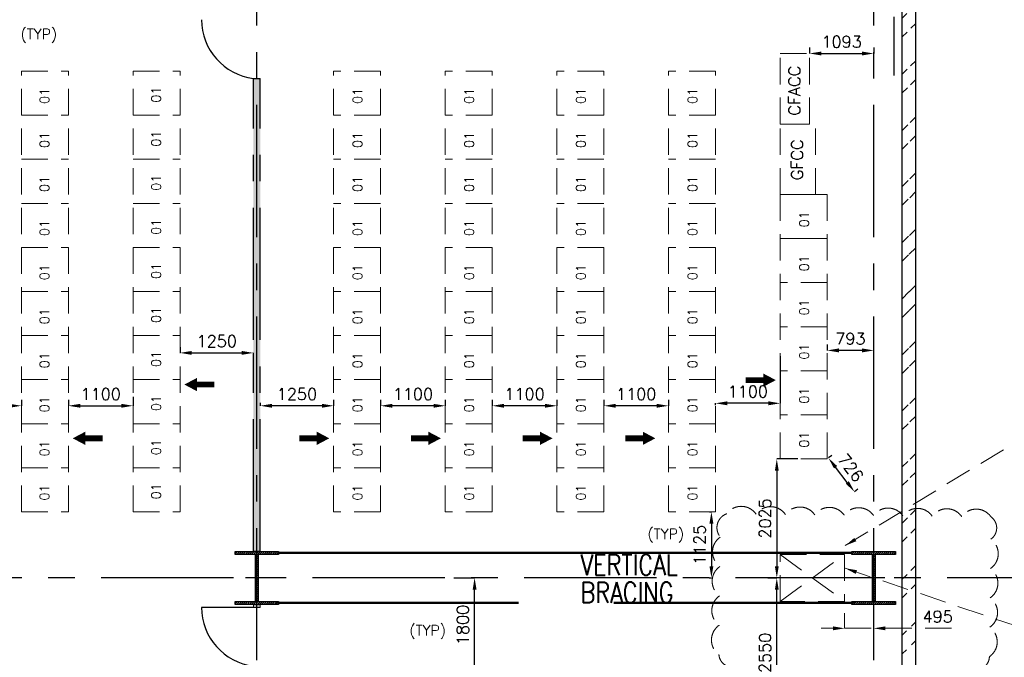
# Model space of a CAD drawing. Header units: inches. Extents: x 0 to 1564127, y -23460 to 23144100.
# Tile 199 of 215: x 1461976 to 1478735, y 301487 to 312337. Entities that reach past the tile are written whole.
import ezdxf

# ---------------------------------------------------------------- set-up
doc = ezdxf.new("R2010")
doc.units = ezdxf.units.IN
doc.header["$LTSCALE"] = 1800
doc.header["$MEASUREMENT"] = 0
doc.linetypes.add('CENTER', pattern=[2, 1.25, -0.25, 0.25, -0.25])
doc.linetypes.add('HIDDEN', pattern=[0.375, 0.25, -0.125])
doc.layers.get('0').update_dxf_attribs({"color": 253, "lineweight": 9})
for name, color, linetype in [('BRACING', 1, 'HIDDEN'), ('CEN', 2, 'CENTER'), ('COL', 1, 'Continuous'), ('GRID', 251, 'CENTER'), ('PNLDIM', 6, 'Continuous'), ('ROOM', 7, 'Continuous'), ('TEXT', 3, 'Continuous'), ('WALL', 6, 'Continuous'), ('WALLHATCH', 254, 'Continuous')]:
    doc.layers.add(name, color=color, linetype=linetype)
for name, color, linetype, lineweight in [('LAYOUT', 8, 'Continuous', 9), ('PNL', 8, 'HIDDEN', 9), ('PNLTXT', 8, 'Continuous', 9)]:
    doc.layers.add(name, color=color, linetype=linetype, lineweight=lineweight)
doc.styles.add('ROMANS', font='romans.shx')
doc.dimstyles.new('STANDARD$0', dxfattribs={"dimtxt": 200, "dimasz": 200, "dimexe": 0, "dimexo": 100, "dimgap": 100, "dimtad": 1, "dimdec": 0, "dimzin": 0, "dimdsep": 46, "dimtxsty": 'ROMANS', "dimcen": 0.09, "dimclrd": 256, "dimclre": 256, "dimclrt": 256, "dimadec": 0, "dimazin": 0, "dimtfac": 1, "dimtdec": 0, "dimtmove": 0, "dimatfit": 3, "dimfxl": 1, "dimtolj": 1, "dimtzin": 0, "dimlwd": -1, "dimlwe": -1, "dimarcsym": 0})

# ---------------------------------------------------------------- blocks, each defined once
blk = doc.blocks.new('F-ROW COLUMN')
at = {"layer": 'COL'}
h = blk.add_hatch(dxfattribs=at)
h.set_pattern_fill('ANSI31', color=256, scale=200, angle=180, style=0)
h.set_pattern_definition([(225, (-557328.912, -127499.994), (17.6776695, -17.6776695), [])])
h.paths.add_polyline_path([(370, 450), (0, 450), (0, 400), (22.5, 400), (370, 400)])
h.paths.add_polyline_path([(0, 450), (-370, 450), (-370, 400), (0, 400)])
h.paths.add_polyline_path([(0, 400), (-22.5, 400), (-22.5, 0), (0, 0)])
h.paths.add_polyline_path([(22.5, 400), (0, 400), (0, 0), (22.5, 0)])
h.paths.add_polyline_path([(0, 0), (-22.5, 0), (-22.5, -400), (0, -400)])
h.paths.add_polyline_path([(22.5, 0), (0, 0), (0, -400), (22.5, -400)])
h.paths.add_polyline_path([(0, -400), (-22.5, -400), (-370, -400), (-370, -450), (0, -450)])
h.paths.add_polyline_path([(370, -400), (0, -400), (0, -450), (370, -450)])
at = {"layer": 'CEN'}
for p, q in [((0, -450), (0, 450)), ((191.6, 0), (-191.6, 0))]:
    blk.add_line(p, q, dxfattribs=at)
at = {"layer": 'COL'}
for points in [[(-370, 450), (370, 450), (370, 400), (-370, 400)], [(-22.5, 400), (22.5, 400), (22.5, -400), (-22.5, -400)], [(-370, -400), (370, -400), (370, -450), (-370, -450)]]:
    blk.add_lwpolyline(points, close=True, dxfattribs=at)
blk = doc.blocks.new('*D1800')
at = {"layer": 'Defpoints', "color": 0, "transparency": 16777216}
for p in [(1460906, 305767), (1462006, 305767), (1462006, 305767)]:
    blk.add_point(p, dxfattribs=at)
at = {"layer": 'PNLDIM', "transparency": 16777216}
for p, q in [((1460906, 305867), (1460906, 305767)), ((1462006, 305867), (1462006, 305767)), ((1461106, 305767), (1461806, 305767))]:
    blk.add_line(p, q, dxfattribs=at)
for points in [[(1461106, 305800), (1461106, 305734), (1460906, 305767)], [(1461806, 305800), (1461806, 305734), (1462006, 305767)]]:
    blk.add_solid(points, dxfattribs=at)
at = {"layer": 'PNLDIM', "transparency": 16777216, "insert": (1461456, 305967), "char_height": 200, "attachment_point": 5, "style": 'ROMANS'}
blk.add_mtext('\\A1;1100', dxfattribs=at)
blk = doc.blocks.new('*D1801')
at = {"layer": 'Defpoints', "color": 0, "transparency": 16777216}
for p in [(1463906, 306019), (1462806, 305767), (1463906, 305767)]:
    blk.add_point(p, dxfattribs=at)
at = {"layer": 'PNLDIM', "transparency": 16777216}
for p, q in [((1462806, 305867), (1462806, 305767)), ((1463906, 305919), (1463906, 305767)), ((1463006, 305767), (1463706, 305767))]:
    blk.add_line(p, q, dxfattribs=at)
for points in [[(1463006, 305800), (1463006, 305734), (1462806, 305767)], [(1463706, 305800), (1463706, 305734), (1463906, 305767)]]:
    blk.add_solid(points, dxfattribs=at)
at = {"layer": 'PNLDIM', "transparency": 16777216, "insert": (1463356, 305967), "char_height": 200, "attachment_point": 5, "style": 'ROMANS'}
blk.add_mtext('\\A1;1100', dxfattribs=at)
blk = doc.blocks.new('*D1802')
at = {"layer": 'Defpoints', "color": 0, "transparency": 16777216}
for p in [(1464706, 306667), (1465955, 306667), (1465955, 305917)]:
    blk.add_point(p, dxfattribs=at)
at = {"layer": 'PNLDIM', "transparency": 16777216}
for p, q in [((1464706, 306767), (1464706, 306667)), ((1464906, 306667), (1465755, 306667)), ((1465955, 306017), (1465955, 306667))]:
    blk.add_line(p, q, dxfattribs=at)
for points in [[(1464906, 306700), (1464906, 306634), (1464706, 306667)], [(1465755, 306700), (1465755, 306634), (1465955, 306667)]]:
    blk.add_solid(points, dxfattribs=at)
at = {"layer": 'PNLDIM', "transparency": 16777216, "insert": (1465331, 306867), "char_height": 200, "attachment_point": 5, "style": 'ROMANS'}
blk.add_mtext('\\A1;1250', dxfattribs=at)
blk = doc.blocks.new('*D1759')
at = {"layer": 'Defpoints', "color": 0, "transparency": 16777216}
for p in [(1475720, 306709), (1475720, 306709), (1476513, 306485)]:
    blk.add_point(p, dxfattribs=at)
at = {"layer": 'PNLDIM', "transparency": 16777216}
for p, q in [((1475720, 306809), (1475720, 306709)), ((1476313, 306709), (1475920, 306709)), ((1476513, 306585), (1476513, 306709))]:
    blk.add_line(p, q, dxfattribs=at)
for points in [[(1475920, 306743), (1475920, 306676), (1475720, 306709)], [(1476313, 306743), (1476313, 306676), (1476513, 306709)]]:
    blk.add_solid(points, dxfattribs=at)
at = {"layer": 'PNLDIM', "transparency": 16777216, "insert": (1476116, 306909), "char_height": 200, "attachment_point": 5, "style": 'ROMANS'}
blk.add_mtext('\\A1;793', dxfattribs=at)
blk = doc.blocks.new('*D1760')
at = {"layer": 'Defpoints', "color": 0, "transparency": 16777216}
for p in [(1474920, 306709), (1473820, 305809), (1473820, 305675)]:
    blk.add_point(p, dxfattribs=at)
at = {"layer": 'PNLDIM', "transparency": 16777216}
for p, q in [((1474920, 306609), (1474920, 305809)), ((1473820, 305775), (1473820, 305809)), ((1474720, 305809), (1474020, 305809))]:
    blk.add_line(p, q, dxfattribs=at)
for points in [[(1474020, 305843), (1474020, 305776), (1473820, 305809)], [(1474720, 305843), (1474720, 305776), (1474920, 305809)]]:
    blk.add_solid(points, dxfattribs=at)
at = {"layer": 'PNLDIM', "transparency": 16777216, "insert": (1474370, 306009), "char_height": 200, "attachment_point": 5, "style": 'ROMANS'}
blk.add_mtext('\\A1;1100', dxfattribs=at)
blk = doc.blocks.new('*D1761')
at = {"layer": 'Defpoints', "color": 0, "transparency": 16777216}
for p in [(1471920, 305767), (1471920, 305767), (1473020, 305767)]:
    blk.add_point(p, dxfattribs=at)
at = {"layer": 'PNLDIM', "transparency": 16777216}
for p, q in [((1471920, 305867), (1471920, 305767)), ((1473020, 305867), (1473020, 305767)), ((1472820, 305767), (1472120, 305767))]:
    blk.add_line(p, q, dxfattribs=at)
for points in [[(1472120, 305800), (1472120, 305734), (1471920, 305767)], [(1472820, 305800), (1472820, 305734), (1473020, 305767)]]:
    blk.add_solid(points, dxfattribs=at)
at = {"layer": 'PNLDIM', "transparency": 16777216, "insert": (1472470, 305967), "char_height": 200, "attachment_point": 5, "style": 'ROMANS'}
blk.add_mtext('\\A1;1100', dxfattribs=at)
blk = doc.blocks.new('*D1762')
at = {"layer": 'Defpoints', "color": 0, "transparency": 16777216}
for p in [(1470020, 305767), (1470020, 305767), (1471120, 305767)]:
    blk.add_point(p, dxfattribs=at)
at = {"layer": 'PNLDIM', "transparency": 16777216}
for p, q in [((1470020, 305867), (1470020, 305767)), ((1471120, 305867), (1471120, 305767)), ((1470920, 305767), (1470220, 305767))]:
    blk.add_line(p, q, dxfattribs=at)
for points in [[(1470220, 305800), (1470220, 305734), (1470020, 305767)], [(1470920, 305800), (1470920, 305734), (1471120, 305767)]]:
    blk.add_solid(points, dxfattribs=at)
at = {"layer": 'PNLDIM', "transparency": 16777216, "insert": (1470570, 305967), "char_height": 200, "attachment_point": 5, "style": 'ROMANS'}
blk.add_mtext('\\A1;1100', dxfattribs=at)
blk = doc.blocks.new('*D1763')
at = {"layer": 'Defpoints', "color": 0, "transparency": 16777216}
for p in [(1468120, 305767), (1468120, 305767), (1469220, 305767)]:
    blk.add_point(p, dxfattribs=at)
at = {"layer": 'PNLDIM', "transparency": 16777216}
for p, q in [((1468120, 305867), (1468120, 305767)), ((1469220, 305867), (1469220, 305767)), ((1469020, 305767), (1468320, 305767))]:
    blk.add_line(p, q, dxfattribs=at)
for points in [[(1468320, 305800), (1468320, 305734), (1468120, 305767)], [(1469020, 305800), (1469020, 305734), (1469220, 305767)]]:
    blk.add_solid(points, dxfattribs=at)
at = {"layer": 'PNLDIM', "transparency": 16777216, "insert": (1468670, 305967), "char_height": 200, "attachment_point": 5, "style": 'ROMANS'}
blk.add_mtext('\\A1;1100', dxfattribs=at)
blk = doc.blocks.new('*D1764')
at = {"layer": 'Defpoints', "color": 0, "transparency": 16777216}
for p in [(1466070, 305917), (1466070, 305767), (1467320, 305767)]:
    blk.add_point(p, dxfattribs=at)
at = {"layer": 'PNLDIM', "transparency": 16777216}
for p, q in [((1467320, 305867), (1467320, 305767)), ((1466070, 305817), (1466070, 305767)), ((1467120, 305767), (1466270, 305767))]:
    blk.add_line(p, q, dxfattribs=at)
for points in [[(1466270, 305800), (1466270, 305734), (1466070, 305767)], [(1467120, 305800), (1467120, 305734), (1467320, 305767)]]:
    blk.add_solid(points, dxfattribs=at)
at = {"layer": 'PNLDIM', "transparency": 16777216, "insert": (1466695, 305967), "char_height": 200, "attachment_point": 5, "style": 'ROMANS'}
blk.add_mtext('\\A1;1250', dxfattribs=at)
blk = doc.blocks.new('*D1765')
at = {"layer": 'Defpoints', "color": 0, "transparency": 16777216}
for p in [(1474613, 302837), (1474863, 302837), (1474863, 300287)]:
    blk.add_point(p, dxfattribs=at)
at = {"layer": 'PNLDIM', "transparency": 16777216}
for p, q in [((1474713, 302837), (1474863, 302837)), ((1474863, 300487), (1474863, 302637)), ((1474763, 300287), (1474863, 300287))]:
    blk.add_line(p, q, dxfattribs=at)
for points in [[(1474830, 302637), (1474896, 302637), (1474863, 302837)], [(1474830, 300487), (1474896, 300487), (1474863, 300287)]]:
    blk.add_solid(points, dxfattribs=at)
at = {"layer": 'PNLDIM', "transparency": 16777216, "insert": (1474663, 301562), "char_height": 200, "attachment_point": 5, "rotation": 90, "style": 'ROMANS'}
blk.add_mtext('\\A1;2550', dxfattribs=at)
blk = doc.blocks.new('*D1766')
at = {"layer": 'Defpoints', "color": 0, "transparency": 16777216}
for p in [(1469266, 302837), (1469719, 302837), (1469473, 301037)]:
    blk.add_point(p, dxfattribs=at)
at = {"layer": 'PNLDIM', "transparency": 16777216}
for p, q in [((1469366, 302837), (1469719, 302837)), ((1469719, 301237), (1469719, 302637)), ((1469573, 301037), (1469719, 301037))]:
    blk.add_line(p, q, dxfattribs=at)
for points in [[(1469686, 302637), (1469753, 302637), (1469719, 302837)], [(1469686, 301237), (1469753, 301237), (1469719, 301037)]]:
    blk.add_solid(points, dxfattribs=at)
at = {"layer": 'PNLDIM', "transparency": 16777216, "insert": (1469519, 302037), "char_height": 200, "attachment_point": 5, "rotation": 90, "style": 'ROMANS'}
blk.add_mtext('\\A1;1800', dxfattribs=at)
blk = doc.blocks.new('*D1769')
at = {"layer": 'Defpoints', "color": 0, "transparency": 16777216}
for p in [(1475420, 311762), (1476513, 311762), (1476513, 311762)]:
    blk.add_point(p, dxfattribs=at)
at = {"layer": 'PNLDIM', "transparency": 16777216}
for p, q in [((1475420, 311862), (1475420, 311762)), ((1475620, 311762), (1476313, 311762)), ((1476513, 311862), (1476513, 311762))]:
    blk.add_line(p, q, dxfattribs=at)
for points in [[(1475620, 311795), (1475620, 311729), (1475420, 311762)], [(1476313, 311795), (1476313, 311729), (1476513, 311762)]]:
    blk.add_solid(points, dxfattribs=at)
at = {"layer": 'PNLDIM', "transparency": 16777216, "insert": (1475966, 311962), "char_height": 200, "attachment_point": 5, "style": 'ROMANS'}
blk.add_mtext('\\A1;1093', dxfattribs=at)
blk = doc.blocks.new('*D1847')
at = {"layer": 'Defpoints', "color": 0, "transparency": 16777216}
for p in [(1473820, 303962), (1473613, 302837), (1473750, 302837)]:
    blk.add_point(p, dxfattribs=at)
at = {"layer": 'PNLDIM', "transparency": 16777216}
for p, q in [((1473720, 303962), (1473750, 303962)), ((1473750, 303762), (1473750, 303037)), ((1473713, 302837), (1473750, 302837))]:
    blk.add_line(p, q, dxfattribs=at)
for points in [[(1473717, 303762), (1473783, 303762), (1473750, 303962)], [(1473717, 303037), (1473783, 303037), (1473750, 302837)]]:
    blk.add_solid(points, dxfattribs=at)
at = {"layer": 'PNLDIM', "transparency": 16777216, "insert": (1473550, 303400), "char_height": 200, "attachment_point": 5, "rotation": 90, "style": 'ROMANS'}
blk.add_mtext('\\A1;1125', dxfattribs=at)
blk = doc.blocks.new('*D1848')
at = {"layer": 'Defpoints', "color": 0, "transparency": 16777216}
for p in [(1475720, 304862), (1475742, 304879), (1476163, 304287)]:
    blk.add_point(p, dxfattribs=at)
at = {"layer": 'PNLDIM', "transparency": 16777216}
for p, q in [((1475799, 304923), (1475742, 304879)), ((1476062, 304462), (1475864, 304720)), ((1476242, 304348), (1476185, 304304))]:
    blk.add_line(p, q, dxfattribs=at)
for points in [[(1475890, 304741), (1475837, 304700), (1475742, 304879)], [(1476089, 304483), (1476036, 304442), (1476185, 304304)]]:
    blk.add_solid(points, dxfattribs=at)
at = {"layer": 'PNLDIM', "transparency": 16777216, "insert": (1476121, 304713), "char_height": 200, "attachment_point": 5, "rotation": 307.6119, "style": 'ROMANS'}
blk.add_mtext('\\A1;726', dxfattribs=at)
blk = doc.blocks.new('*D1852')
at = {"layer": 'Defpoints', "color": 0, "transparency": 16777216}
for p in [(1475320, 304862), (1474863, 302837), (1475320, 302837)]:
    blk.add_point(p, dxfattribs=at)
at = {"layer": 'PNLDIM', "transparency": 16777216}
for p, q in [((1475220, 304862), (1474863, 304862)), ((1474863, 304662), (1474863, 303037)), ((1475220, 302837), (1474863, 302837))]:
    blk.add_line(p, q, dxfattribs=at)
for points in [[(1474830, 304662), (1474896, 304662), (1474863, 304862)], [(1474830, 303037), (1474896, 303037), (1474863, 302837)]]:
    blk.add_solid(points, dxfattribs=at)
at = {"layer": 'PNLDIM', "transparency": 16777216, "insert": (1474663, 303850), "char_height": 200, "attachment_point": 5, "rotation": 90, "style": 'ROMANS'}
blk.add_mtext('\\A1;2025', dxfattribs=at)
blk = doc.blocks.new('*D1854')
at = {"layer": 'Defpoints', "color": 0, "transparency": 16777216}
for p in [(1476018, 302337), (1476513, 302287), (1476513, 301980)]:
    blk.add_point(p, dxfattribs=at)
at = {"layer": 'PNL', "transparency": 16777216}
for p, q in [((1476018, 302237), (1476018, 301980)), ((1476513, 302187), (1476513, 301980)), ((1475818, 301980), (1475618, 301980)), ((1476018, 301980), (1476513, 301980)), ((1476713, 301980), (1477959, 301980))]:
    blk.add_line(p, q, dxfattribs=at)
for points in [[(1475818, 302013), (1475818, 301946), (1476018, 301980)], [(1476713, 302013), (1476713, 301946), (1476513, 301980)]]:
    blk.add_solid(points, dxfattribs=at)
at = {"layer": 'PNL', "transparency": 16777216, "insert": (1477601, 302180), "char_height": 200, "attachment_point": 5, "style": 'ROMANS'}
blk.add_mtext('\\A1;495', dxfattribs=at)

msp = doc.modelspace()

# ---------------------------------------------------------------- hatches: boundary and pattern name
h = msp.add_hatch()
h.set_pattern_fill('ANSI32', color=256, scale=1800, style=0)
h.set_pattern_definition([(45, (1295337.1, 143111.7), (-477.297, 477.297), []), (45, (1295655.3, 143111.7), (-477.297, 477.297), [])])
edge = h.paths.add_edge_path()
edge.add_line((1476997.82, 291472.04), (1476997.82, 323472.04))
edge.add_line((1477227.82, 291702.04), (1477227.82, 323702.04))
at = {"layer": 'WALLHATCH'}
h = msp.add_hatch(dxfattribs=at)
h.set_pattern_fill('DOTS', color=2, scale=500)
h.set_pattern_definition([(0, (1892840.27, -535676.437), (15.625, 31.25), [0, -31.25])])
h.paths.add_polyline_path([(1466012.82, 303287.04), (1466070.32, 303287.04), (1466070.32, 311337.04), (1466012.82, 311337.04)])
h.paths.add_polyline_path([(1466012.82, 311337.04), (1465955.32, 311337.04), (1465955.32, 303287.04), (1466012.82, 303287.04)])

# ---------------------------------------------------------------- linework, layer by layer
at = {"layer": 'BRACING', "const_width": 40}
for points in [[(1466382.82, 303262.04), (1476142.82, 303262.04)], [(1466382.82, 302412.04), (1470466.87, 302412.04)], [(1472085.09, 302412.04), (1476142.82, 302412.04)]]:
    msp.add_lwpolyline(points, dxfattribs=at)
at = {"layer": 'GRID'}
for p, q in [((1466012.82, 261836.68), (1466012.82, 325334.7)), ((1476512.82, 261836.68), (1476512.82, 325334.7)), ((1480012.82, 302837.04), (1439712.82, 302837.04))]:
    msp.add_line(p, q, dxfattribs=at)
at = {"layer": 'GRID', "color": 7}
for p, q in [((1465955.32, 303287.04), (1465955.32, 311337.04)), ((1466070.32, 303287.04), (1466070.32, 311337.04)), ((1465955.32, 302387.04), (1465955.32, 302387.04)), ((1466070.32, 302387.04), (1466070.32, 302387.04))]:
    msp.add_line(p, q, dxfattribs=at)
at = {"layer": 'LAYOUT', "color": 6}
for p, q in [((1465955.32, 302337.04), (1465955.32, 302387.04)), ((1466070.32, 302337.04), (1466070.32, 302387.04))]:
    msp.add_line(p, q, dxfattribs=at)
at = {"layer": 'LAYOUT', "color": 7}
msp.add_line((1465955.32, 302387.04), (1466070.32, 302387.04), dxfattribs=at)
at = {"layer": 'PNL', "color": 2}
for p, q in [((1474919.82, 311762.04), (1475419.82, 311762.04)), ((1474919.82, 310562.04), (1474919.82, 311762.04)), ((1475419.82, 310562.04), (1475419.82, 311762.04)), ((1462005.82, 303962.04), (1462005.82, 311462.04)), ((1462005.82, 311462.04), (1462805.82, 311462.04)), ((1462805.82, 303962.04), (1462805.82, 311462.04)), ((1463905.82, 303962.04), (1463905.82, 311462.04)), ((1463905.82, 311462.04), (1464705.82, 311462.04)), ((1464705.82, 303962.04), (1464705.82, 311462.04)), ((1468119.82, 311462.04), (1467319.82, 311462.04)), ((1467319.82, 303962.04), (1467319.82, 311462.04)), ((1468119.82, 303962.04), (1468119.82, 311462.04)), ((1470019.82, 311462.04), (1469219.82, 311462.04)), ((1469219.82, 303962.04), (1469219.82, 311462.04)), ((1470019.82, 303962.04), (1470019.82, 311462.04)), ((1471919.82, 311462.04), (1471119.82, 311462.04)), ((1471119.82, 303962.04), (1471119.82, 311462.04)), ((1471919.82, 303962.04), (1471919.82, 311462.04)), ((1473819.82, 311462.04), (1473019.82, 311462.04)), ((1473019.82, 303962.04), (1473019.82, 311462.04)), ((1473819.82, 303962.04), (1473819.82, 311462.04)), ((1462005.82, 310712.04), (1462805.82, 310712.04)), ((1463905.82, 310712.04), (1464705.82, 310712.04)), ((1468119.82, 310712.04), (1467319.82, 310712.04)), ((1470019.82, 310712.04), (1469219.82, 310712.04)), ((1471919.82, 310712.04), (1471119.82, 310712.04)), ((1473819.82, 310712.04), (1473019.82, 310712.04)), ((1474919.82, 310562.04), (1475419.82, 310562.04)), ((1475419.82, 310562.04), (1474919.82, 310562.04)), ((1474919.82, 310562.04), (1475519.82, 310562.04)), ((1474919.82, 309362.04), (1474919.82, 310562.04)), ((1475519.82, 309362.04), (1475519.82, 310562.04)), ((1462005.82, 309962.04), (1462805.82, 309962.04)), ((1463905.82, 309962.04), (1464705.82, 309962.04)), ((1468119.82, 309962.04), (1467319.82, 309962.04)), ((1470019.82, 309962.04), (1469219.82, 309962.04)), ((1471919.82, 309962.04), (1471119.82, 309962.04)), ((1473819.82, 309962.04), (1473019.82, 309962.04)), ((1462005.82, 309212.04), (1462805.82, 309212.04)), ((1463905.82, 309212.04), (1464705.82, 309212.04)), ((1468119.82, 309212.04), (1467319.82, 309212.04)), ((1470019.82, 309212.04), (1469219.82, 309212.04)), ((1471919.82, 309212.04), (1471119.82, 309212.04)), ((1473819.82, 309212.04), (1473019.82, 309212.04)), ((1474919.82, 309362.04), (1474919.82, 304862.04)), ((1475719.82, 309362.04), (1474919.82, 309362.04)), ((1474919.82, 309362.04), (1475519.82, 309362.04)), ((1475719.82, 304862.04), (1475719.82, 309362.04)), ((1475719.82, 308612.04), (1474919.82, 308612.04)), ((1474919.82, 308612.04), (1475519.82, 308612.04)), ((1462005.82, 308462.04), (1462805.82, 308462.04)), ((1463905.82, 308462.04), (1464705.82, 308462.04)), ((1468119.82, 308462.04), (1467319.82, 308462.04)), ((1470019.82, 308462.04), (1469219.82, 308462.04)), ((1471919.82, 308462.04), (1471119.82, 308462.04)), ((1473819.82, 308462.04), (1473019.82, 308462.04)), ((1475719.82, 307862.04), (1474919.82, 307862.04)), ((1462005.82, 307712.04), (1462805.82, 307712.04)), ((1463905.82, 307712.04), (1464705.82, 307712.04)), ((1468119.82, 307712.04), (1467319.82, 307712.04)), ((1470019.82, 307712.04), (1469219.82, 307712.04)), ((1471919.82, 307712.04), (1471119.82, 307712.04)), ((1473819.82, 307712.04), (1473019.82, 307712.04)), ((1475719.82, 307112.04), (1474919.82, 307112.04)), ((1462005.82, 306962.04), (1462805.82, 306962.04)), ((1463905.82, 306962.04), (1464705.82, 306962.04)), ((1468119.82, 306962.04), (1467319.82, 306962.04)), ((1470019.82, 306962.04), (1469219.82, 306962.04)), ((1471919.82, 306962.04), (1471119.82, 306962.04)), ((1473819.82, 306962.04), (1473019.82, 306962.04)), ((1475719.82, 306362.04), (1474919.82, 306362.04)), ((1462005.82, 306212.04), (1462805.82, 306212.04)), ((1463905.82, 306212.04), (1464705.82, 306212.04)), ((1468119.82, 306212.04), (1467319.82, 306212.04)), ((1470019.82, 306212.04), (1469219.82, 306212.04)), ((1471919.82, 306212.04), (1471119.82, 306212.04)), ((1473819.82, 306212.04), (1473019.82, 306212.04)), ((1475719.82, 305612.04), (1474919.82, 305612.04)), ((1462005.82, 305462.04), (1462805.82, 305462.04)), ((1463905.82, 305462.04), (1464705.82, 305462.04)), ((1468119.82, 305462.04), (1467319.82, 305462.04)), ((1470019.82, 305462.04), (1469219.82, 305462.04)), ((1471919.82, 305462.04), (1471119.82, 305462.04)), ((1473819.82, 305462.04), (1473019.82, 305462.04)), ((1475719.82, 304862.04), (1474919.82, 304862.04)), ((1462005.82, 304712.04), (1462805.82, 304712.04)), ((1463905.82, 304712.04), (1464705.82, 304712.04)), ((1468119.82, 304712.04), (1467319.82, 304712.04)), ((1470019.82, 304712.04), (1469219.82, 304712.04)), ((1471919.82, 304712.04), (1471119.82, 304712.04)), ((1473819.82, 304712.04), (1473019.82, 304712.04)), ((1462005.82, 303962.04), (1462805.82, 303962.04)), ((1463905.82, 303962.04), (1464705.82, 303962.04)), ((1468119.82, 303962.04), (1467319.82, 303962.04)), ((1470019.82, 303962.04), (1469219.82, 303962.04)), ((1471919.82, 303962.04), (1471119.82, 303962.04)), ((1473819.82, 303962.04), (1473019.82, 303962.04))]:
    msp.add_line(p, q, dxfattribs=at)
at = {"layer": 'PNL', "color": 60}
for p, q in [((1474917.82, 303237.04), (1476017.82, 302437.04)), ((1474917.82, 302437.04), (1476017.82, 303237.04))]:
    msp.add_line(p, q, dxfattribs=at)
at = {"layer": 'PNL', "color": 7}
for points in [[(1464779.41, 306128.3, 0, 225, 0), (1464992.76, 306128.3, 225, 225, 0)], [(1474846.24, 306203.51, 0, 225, 0), (1474632.89, 306203.51, 225, 225, 0)], [(1462879.41, 305213.3, 0, 225, 0), (1463092.76, 305213.3, 225, 225, 0)], [(1467246.24, 305213.3, 0, 225, 0), (1467032.89, 305213.3, 225, 225, 0)], [(1469146.24, 305213.3, 0, 225, 0), (1468932.89, 305213.3, 225, 225, 0)], [(1471046.24, 305213.3, 0, 225, 0), (1470832.89, 305213.3, 225, 225, 0)], [(1472796.24, 305213.3, 0, 225, 0), (1472582.89, 305213.3, 225, 225, 0)]]:
    msp.add_lwpolyline(points, format="xyseb", dxfattribs=at)
at = {"layer": 'PNL', "color": 7, "const_width": 100}
for points in [[(1474632.89, 306203.51), (1474335.78, 306203.51)], [(1464992.76, 306128.3), (1465289.87, 306128.3)], [(1463092.76, 305213.3), (1463389.87, 305213.3)], [(1467032.89, 305213.3), (1466735.78, 305213.3)], [(1468932.89, 305213.3), (1468635.78, 305213.3)], [(1470832.89, 305213.3), (1470535.78, 305213.3)], [(1472582.89, 305213.3), (1472285.78, 305213.3)]]:
    msp.add_lwpolyline(points, dxfattribs=at)
at = {"layer": 'PNL', "color": 60}
msp.add_lwpolyline([(1478186.5, 301293.28, 0.52056705), (1478481.37, 301497.37, 0.52056705), (1478487.3, 301997.33, 0.52056705), (1478493.22, 302497.3, 0.52056705), (1478499.15, 302997.26, 0.52056705), (1478505.08, 303497.23, 0.52056705), (1478509.56, 303875.32, 0.52056705), (1478009.59, 303881.24, 0.52056705), (1477509.63, 303887.17, 0.52056705), (1477009.66, 303893.1, 0.52056705), (1476509.7, 303899.02, 0.52056705), (1476009.73, 303904.95, 0.52056705), (1475509.77, 303910.88, 0.52056705), (1475009.8, 303916.8, 0.52056705), (1474509.84, 303922.73, 0.52056705), (1474009.87, 303928.66, 0.52056705), (1473901.81, 303533.28, 0.52056705), (1473895.88, 303033.32, 0.52056705), (1473889.95, 302533.35, 0.52056705), (1473884.03, 302033.39, 0.52056705), (1473878.1, 301533.42, 0.52056705), (1474186.78, 301340.7, 0.52056705)], format="xyb", dxfattribs=at)
msp.add_lwpolyline([(1474917.82, 302437.04), (1474917.82, 303237.04), (1476017.82, 303237.04), (1476017.82, 302437.04)], close=True, dxfattribs=at)
at = {"layer": 'ROOM', "color": 7}
for p, q in [((1466070.32, 303287.04), (1465955.32, 303287.04)), ((1465955.32, 302387.04), (1466070.32, 302387.04))]:
    msp.add_line(p, q, dxfattribs=at)
at = {"layer": 'WALL'}
for p, q in [((1477227.82, 291702.04), (1477227.82, 323702.04)), ((1476997.82, 291472.04), (1476997.82, 323472.04))]:
    msp.add_line(p, q, dxfattribs=at)
at = {"layer": 'WALL', "color": 6}
msp.add_line((1465955.32, 311337.04), (1466070.32, 311337.04), dxfattribs=at)
at = {"layer": 'WALL', "color": 6, "flags": 128}
msp.add_lwpolyline([(1466070.32, 302337.04), (1465070.32, 302337.04)], dxfattribs=at)
at = {"layer": 'WALL', "color": 6}
for centre in [(1466082.25, 312340.98), (1466082.25, 302340.98)]:
    msp.add_arc(centre, 1011.93, 180.222931, 262.794726, dxfattribs=at)
at = {"layer": 'WALLHATCH', "color": 4}
msp.add_line((1476862.82, 311387.04), (1476862.82, 312387.04), dxfattribs=at)

# ---------------------------------------------------------------- block references
for p in [(1466012.82, 302837.04), (1476512.82, 302837.04)]:
    msp.add_blockref('F-ROW COLUMN', p)

# ---------------------------------------------------------------- texts
at = {"layer": 'PNLDIM', "color": 4, "lineweight": 25, "style": 'ROMANS'}
for p in [(1461991.47, 312004.24), (1472663.04, 303499.51), (1468609.51, 301856.8)]:
    msp.add_text('(TYP)', height=175, dxfattribs=at).set_placement(p)
at = {"layer": 'PNLTXT', "color": 2, "style": 'ROMANS'}
for p in [(1462478.07, 310903.79), (1464378.07, 310925.31), (1467807.58, 310903.79), (1469707.58, 310903.79), (1471607.58, 310903.79), (1473507.58, 310903.79), (1462478.07, 310153.79), (1464378.07, 310175.31), (1467807.58, 310153.79), (1469707.58, 310153.79), (1471607.58, 310153.79), (1473507.58, 310153.79), (1462478.07, 309403.79), (1464378.07, 309425.31), (1467807.58, 309403.79), (1469707.58, 309403.79), (1471607.58, 309403.79), (1473507.58, 309403.79), (1462478.07, 308653.79), (1464378.07, 308675.31), (1467807.58, 308653.79), (1469707.58, 308653.79), (1471607.58, 308653.79), (1473507.58, 308653.79), (1475407.58, 308803.79), (1475407.58, 308053.79), (1462478.07, 307903.79), (1464378.07, 307925.31), (1467807.58, 307903.79), (1469707.58, 307903.79), (1471607.58, 307903.79), (1473507.58, 307903.79), (1475407.58, 307303.79), (1462478.07, 307153.79), (1464378.07, 307175.31), (1467807.58, 307153.79), (1469707.58, 307153.79), (1471607.58, 307153.79), (1473507.58, 307153.79), (1475407.58, 306553.79), (1462478.07, 306403.79), (1464378.07, 306425.31), (1467807.58, 306403.79), (1469707.58, 306403.79), (1471607.58, 306403.79), (1473507.58, 306403.79), (1475407.58, 305803.79), (1462478.07, 305653.79), (1464378.07, 305675.31), (1467807.58, 305653.79), (1469707.58, 305653.79), (1471607.58, 305653.79), (1473507.58, 305653.79), (1475407.58, 305053.79), (1462478.07, 304903.79), (1464378.07, 304925.31), (1467807.58, 304903.79), (1469707.58, 304903.79), (1471607.58, 304903.79), (1473507.58, 304903.79), (1462478.07, 304153.79), (1464378.07, 304175.31), (1467807.58, 304153.79), (1469707.58, 304153.79), (1471607.58, 304153.79), (1473507.58, 304153.79)]:
    msp.add_text('01', height=160, rotation=90, dxfattribs=at).set_placement(p)
at = {"layer": 'PNLTXT', "color": 2, "ltscale": 1000, "insert": (1475062.57, 310705.54), "char_height": 200, "width": 511.8783, "attachment_point": 1, "rotation": 90, "style": 'ROMANS'}
msp.add_mtext('CFACC', dxfattribs=at)
at = {"layer": 'PNLTXT', "color": 2, "insert": (1475108.74, 309606.06), "char_height": 200, "width": 511.8783, "attachment_point": 1, "rotation": 90, "style": 'ROMANS'}
msp.add_mtext('GFCC', dxfattribs=at)
at = {"layer": 'TEXT', "insert": (1471520.5, 303235.61), "char_height": 350, "width": 1838.5567, "attachment_point": 1, "line_spacing_factor": 0.805714, "style": 'ROMANS'}
msp.add_mtext('{\\W0.8;VERTICAL BRACING}', dxfattribs=at)

# ---------------------------------------------------------------- dimensions: what is measured, and where the dimension line sits
at = {"layer": 'PNL', "color": 60}
dim = msp.add_linear_dim(base=(1476512.82, 301979.8), p1=(1476017.82, 302337.04), p2=(1476512.82, 302287.04), dimstyle='STANDARD$0', override={"dimfxl": 0.5, "dimarcsym": 2}, dxfattribs=at)
dim.commit()
dim.dimension.update_dxf_attribs({"geometry": '*D1854', "text_midpoint": (1477601.43, 301979.8), "dimtype": 160})
at = {"layer": 'PNLDIM', "color": 7}
for base, p1, p2, angle, picture, middle in [((1476512.82, 311762.04), (1475419.82, 311762.04), (1476512.82, 311762.04), 180, '*D1769', (1475966.32, 311962.04)), ((1475719.82, 306709.39), (1476512.82, 306485.04), (1475719.82, 306709.39), 180, '*D1759', (1476116.32, 306909.39)), ((1473819.82, 305809.39), (1474919.82, 306709.39), (1473819.82, 305675.43), 180, '*D1760', (1474369.82, 306009.39)), ((1466070.32450127, 305767.15840094), (1467319.82450127, 305767.15840094), (1466070.32450127, 305917.15840094), 180, '*D1764', (1466695.07450127, 305967.15840094)), ((1468119.82, 305767.16), (1469219.82, 305767.16), (1468119.82, 305767.16), 180, '*D1763', (1468669.82, 305967.16)), ((1470019.82, 305767.16), (1471119.82, 305767.16), (1470019.82, 305767.16), 180, '*D1762', (1470569.82, 305967.16)), ((1471919.82, 305767.16), (1473019.82, 305767.16), (1471919.82, 305767.16), 180, '*D1761', (1472469.82, 305967.16)), ((1474863.02, 302837.04), (1474863.02, 300287.04), (1474612.82, 302837.04), 90, '*D1765', (1474663.02, 301562.04))]:
    dim = msp.add_linear_dim(base=base, p1=p1, p2=p2, angle=angle, dimstyle='STANDARD$0', override={"dimfxl": 0.5, "dimarcsym": 2}, dxfattribs=at)
    dim.commit()
    dim.dimension.update_dxf_attribs({"geometry": picture, "text_midpoint": middle})
for base, p1, p2, picture, middle in [((1465955.32450127, 306667.15840094), (1464705.82450127, 306667.15840094), (1465955.32450127, 305917.15840094), '*D1802', (1465330.57450127, 306867.15840094)), ((1462005.82, 305767.16), (1460905.82, 305767.16), (1462005.82, 305767.16), '*D1800', (1461455.82, 305967.16)), ((1463905.82, 305767.16), (1462805.82, 305767.16), (1463905.82, 306018.85), '*D1801', (1463355.82, 305967.16))]:
    dim = msp.add_linear_dim(base=base, p1=p1, p2=p2, dimstyle='STANDARD$0', override={"dimfxl": 0.5, "dimarcsym": 2}, dxfattribs=at)
    dim.commit()
    dim.dimension.update_dxf_attribs({"geometry": picture, "text_midpoint": middle})
at = {"layer": 'PNLDIM', "color": 60}
dim = msp.add_linear_dim(base=(1474863.02, 302837.04), p1=(1475319.82, 304862.04), p2=(1475319.82, 302837.04), angle=90, dimstyle='STANDARD$0', override={"dimfxl": 0.5, "dimarcsym": 2}, dxfattribs=at)
dim.commit()
dim.dimension.update_dxf_attribs({"geometry": '*D1852', "text_midpoint": (1474663.02, 303849.54)})
at = {"layer": 'PNLDIM', "color": 7}
dim = msp.add_aligned_dim(p1=(1476162.82, 304287.04), p2=(1475719.82, 304862.04), distance=-27.37, dimstyle='STANDARD$0', override={"dimfxl": 0.5, "dimarcsym": 2}, dxfattribs=at)
dim.commit()
dim.dimension.update_dxf_attribs({"geometry": '*D1848', "text_midpoint": (1476121.44, 304713.31)})
for base, p1, p2, picture, middle in [((1473750, 302837.04), (1473819.82, 303962.04), (1473612.82, 302837.04), '*D1847', (1473750, 303399.54)), ((1469719.35, 302837.04), (1469472.82, 301037.04), (1469265.82, 302837.04), '*D1766', (1469719.35, 302037.04))]:
    dim = msp.add_linear_dim(base=base, p1=p1, p2=p2, angle=90, dimstyle='STANDARD$0', override={"dimfxl": 0.5, "dimarcsym": 2}, dxfattribs=at)
    dim.commit()
    dim.dimension.update_dxf_attribs({"geometry": picture, "text_midpoint": middle, "dimtype": 160})

# ---------------------------------------------------------------- leaders
at = {"layer": 'PNL', "color": 60}
for points in [[(1476027.82, 303387.04), (1478946.44, 305156.39)], [(1476027.82, 303001.48), (1478918.59, 302025.79)]]:
    msp.add_leader(points, dimstyle='STANDARD$0', override={"dimgap": 100, "dimtad": 0, "dimfxl": 0.5, "dimarcsym": 2}, dxfattribs=at)

doc.saveas('drawing.dxf')
